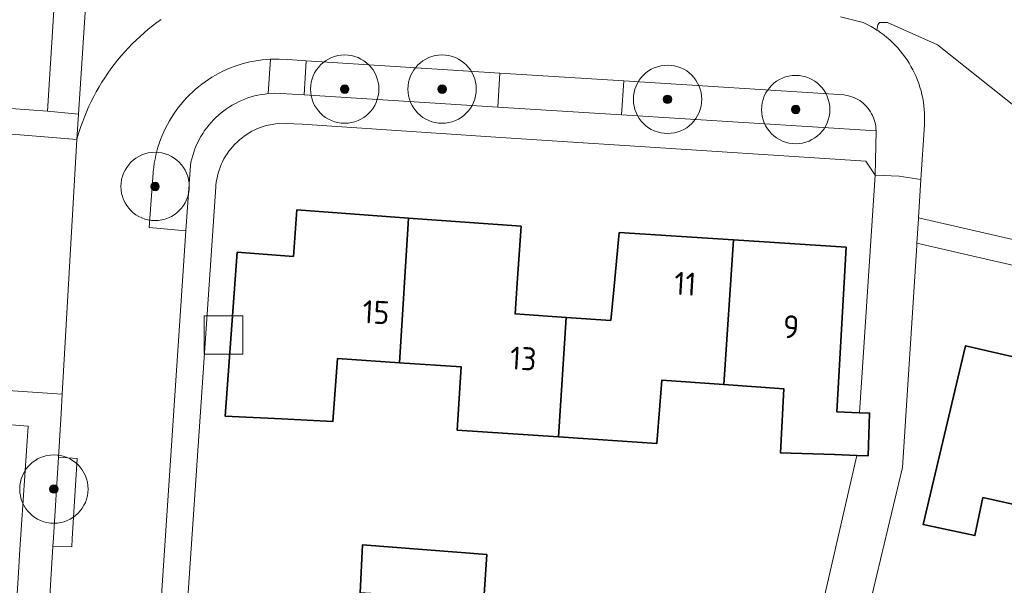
# Model space of a CAD drawing. Extents: x 154222 to 160093, y 456746 to 462495.
# Tile 70 of 254: x 157834 to 157892, y 460802 to 460835. Entities that reach past the tile are written whole.
import ezdxf
from ezdxf.enums import TextEntityAlignment as Align

# ---------------------------------------------------------------- set-up
doc = ezdxf.new("R2010")
doc.units = 0
doc.header["$LTSCALE"] = 0.75
doc.layers.get('0').update_dxf_attribs({"linetype": 'CONTINUOUS'})
for name, color, linetype, lineweight in [('B-XX-GR-BEPLANTING_CULTUUR_BODEMBEDEKKER-GV', 252, 'CONTINUOUS', 18), ('B-XX-GR-BEPLANTING_CULTUUR_BOSPLANTSOEN-GV', 252, 'CONTINUOUS', 18), ('B-XX-GR-BOOM-S', 252, 'CONTINUOUS', 25), ('B-XX-GR-HAAG-GV', 252, 'CONTINUOUS', 13), ('B-XX-OG-BEBOUWING-GV', 6, 'CONTINUOUS', 35), ('B-XX-OG-BEBOUWING-T18', 1, 'CONTINUOUS', 18), ('B-XX-OG-TERREIN_ERF-GV', 252, 'CONTINUOUS', 18), ('B-XX-RI-GWA_RIOOLPUT-S', 252, 'CONTINUOUS', 25), ('B-XX-VH-VERHARDING_BETONSTRAATSTEEN-GV', 252, 'CONTINUOUS', 18), ('B-XX-VH-VERHARDING_STRAATBAKSTEEN-GV', 252, 'CONTINUOUS', 18), ('B-XX-VH-VERHARDING_TEGEL-GV', 252, 'CONTINUOUS', 18)]:
    doc.layers.add(name, color=color, linetype=linetype, lineweight=lineweight)
doc.styles.add('NLCS-ISO-M-T18', font='NLCS-ISO.ttf', dxfattribs={"height": 1.8})

# ---------------------------------------------------------------- blocks, each defined once
blk = doc.blocks.new('SRI-PUT_INSPECTIEPUT_RIOOLPUT-SO')
at = {"color": 0, "linetype": 'ByBlock', "lineweight": 18}
blk.add_lwpolyline([(-1.125, -1.125), (1.125, -1.125), (1.125, 1.125), (-1.125, 1.125)], close=True, dxfattribs=at)
blk = doc.blocks.new('SGR-BOOM_01-SO')
at = {"linetype": 'ByBlock', "lineweight": 18}
h = blk.add_hatch(color=0, dxfattribs=at)
h.dxf.hatch_style = 1
edge = h.paths.add_edge_path()
edge.add_arc((0, 0), 0.25, 0, 360)
at = {"color": 0, "linetype": 'ByBlock', "lineweight": 18}
for radius in [2, 0.25]:
    blk.add_circle((0, 0), radius, dxfattribs=at)

msp = doc.modelspace()

# ---------------------------------------------------------------- linework, layer by layer
at = {"layer": 'B-XX-GR-BEPLANTING_CULTUUR_BODEMBEDEKKER-GV'}
for points in [[(157848.873, 460830.503), (157848.999, 460832.519), (157848.759, 460832.503), (157848.519, 460832.479), (157848.28, 460832.447), (157848.043, 460832.407), (157847.807, 460832.359), (157847.573, 460832.304), (157847.341, 460832.241), (157847.111, 460832.17), (157846.883, 460832.091), (157846.658, 460832.005), (157846.436, 460831.911), (157846.218, 460831.811), (157846.002, 460831.703), (157845.791, 460831.587), (157845.583, 460831.465), (157845.38, 460831.336), (157845.181, 460831.201), (157844.987, 460831.059), (157844.797, 460830.91), (157844.613, 460830.755), (157844.433, 460830.595), (157844.26, 460830.428), (157844.092, 460830.256), (157843.929, 460830.078), (157843.773, 460829.895), (157843.623, 460829.707), (157843.479, 460829.513), (157843.341, 460829.316), (157843.211, 460829.113), (157843.087, 460828.907), (157842.97, 460828.697), (157842.86, 460828.482), (157842.757, 460828.265), (157842.662, 460828.044), (157842.574, 460827.819), (157842.493, 460827.593), (157842.42, 460827.363), (157842.355, 460827.131), (157842.297, 460826.898), (157842.247, 460826.662), (157842.205, 460826.425), (157842.171, 460826.187), (157842.145, 460825.947), (157842.139, 460825.875), (157841.896, 460822.673), (157844.06, 460822.477), (157844.317, 460826.322), (157844.352, 460826.499), (157844.398, 460826.696), (157844.453, 460826.89), (157844.514, 460827.082), (157844.584, 460827.272), (157844.661, 460827.459), (157844.745, 460827.642), (157844.836, 460827.823), (157844.935, 460827.999), (157845.04, 460828.171), (157845.152, 460828.339), (157845.271, 460828.503), (157845.396, 460828.661), (157845.527, 460828.815), (157845.665, 460828.963), (157845.807, 460829.106), (157845.956, 460829.242), (157846.11, 460829.373), (157846.269, 460829.498), (157846.432, 460829.616), (157846.601, 460829.728), (157846.773, 460829.833), (157846.95, 460829.931), (157847.13, 460830.022), (157847.314, 460830.106), (157847.501, 460830.182), (157847.69, 460830.251), (157847.883, 460830.313), (157848.078, 460830.366), (157848.274, 460830.412), (157848.473, 460830.45), (157848.672, 460830.481)], [(157862.441, 460831.708), (157851.097, 460832.43), (157850.972, 460830.431), (157862.316, 460829.719)], [(157882.597, 460830.426), (157869.681, 460831.248), (157869.557, 460829.265), (157884.453, 460828.33), (157884.448, 460828.46), (157884.436, 460828.59), (157884.415, 460828.719), (157884.387, 460828.846), (157884.35, 460828.971), (157884.306, 460829.094), (157884.255, 460829.214), (157884.197, 460829.33), (157884.131, 460829.443), (157884.059, 460829.551), (157883.98, 460829.655), (157883.895, 460829.754), (157883.804, 460829.847), (157883.707, 460829.935), (157883.606, 460830.016), (157883.499, 460830.091), (157883.388, 460830.16), (157883.273, 460830.222), (157883.155, 460830.276), (157883.033, 460830.323), (157882.909, 460830.362), (157882.782, 460830.394), (157882.654, 460830.418)], [(157837.69, 460809.156), (157836.592, 460809.229), (157836.301, 460804.51), (157836.27, 460804.009), (157837.385, 460803.972), (157837.402, 460804.444)]]:
    msp.add_lwpolyline(points, close=True, dxfattribs=at)
at = {"layer": 'B-XX-GR-BEPLANTING_CULTUUR_BOSPLANTSOEN-GV'}
for points in [[(157838.594, 460841.819), (157837.773, 460829.31), (157837.675, 460827.818), (157837.718, 460827.972), (157837.81, 460828.277), (157837.909, 460828.58), (157838.016, 460828.88), (157838.13, 460829.177), (157838.252, 460829.471), (157838.381, 460829.763), (157838.518, 460830.051), (157838.662, 460830.335), (157838.812, 460830.616), (157838.97, 460830.892), (157839.135, 460831.165), (157839.306, 460831.434), (157839.484, 460831.698), (157839.669, 460831.957), (157839.86, 460832.212), (157840.058, 460832.462), (157840.261, 460832.707), (157840.471, 460832.947), (157840.687, 460833.181), (157840.909, 460833.41), (157841.136, 460833.634), (157841.369, 460833.851), (157841.607, 460834.063), (157841.85, 460834.268), (157842.099, 460834.468), (157842.352, 460834.661), (157842.61, 460834.848)], [(157892.81, 460829.576), (157888.061, 460833.357), (157885.121, 460834.666), (157884.655, 460834.663), (157884.557, 460834.529), (157884.508, 460834.222), (157884.552, 460834.194), (157884.734, 460834.067), (157884.912, 460833.934), (157885.085, 460833.795), (157885.253, 460833.65), (157885.415, 460833.498), (157885.572, 460833.341), (157885.723, 460833.179), (157885.869, 460833.011), (157886.008, 460832.837), (157886.141, 460832.659), (157886.267, 460832.477), (157886.386, 460832.29), (157886.499, 460832.098), (157886.605, 460831.903), (157886.704, 460831.704), (157886.795, 460831.502), (157886.879, 460831.297), (157886.956, 460831.088), (157887.025, 460830.877), (157887.087, 460830.664), (157887.14, 460830.448), (157887.186, 460830.231), (157887.224, 460830.012), (157887.255, 460829.792), (157887.277, 460829.571), (157887.291, 460829.35), (157887.297, 460829.128), (157887.296, 460828.906), (157887.286, 460828.684), (157887.082, 460825.481), (157886.938, 460823.225), (157908.785, 460818.227)]]:
    msp.add_lwpolyline(points, dxfattribs=at)
at = {"layer": 'B-XX-GR-HAAG-GV'}
for points in [[(157848.873, 460830.503), (157848.999, 460832.519), (157848.759, 460832.503), (157848.519, 460832.479), (157848.28, 460832.447), (157848.043, 460832.407), (157847.807, 460832.359), (157847.573, 460832.304), (157847.341, 460832.241), (157847.111, 460832.17), (157846.883, 460832.091), (157846.658, 460832.005), (157846.436, 460831.911), (157846.218, 460831.811), (157846.002, 460831.703), (157845.791, 460831.587), (157845.583, 460831.465), (157845.38, 460831.336), (157845.181, 460831.201), (157844.987, 460831.059), (157844.797, 460830.91), (157844.613, 460830.755), (157844.433, 460830.595), (157844.26, 460830.428), (157844.092, 460830.256), (157843.929, 460830.078), (157843.773, 460829.895), (157843.623, 460829.707), (157843.479, 460829.513), (157843.341, 460829.316), (157843.211, 460829.113), (157843.087, 460828.907), (157842.97, 460828.697), (157842.86, 460828.482), (157842.757, 460828.265), (157842.662, 460828.044), (157842.574, 460827.819), (157842.493, 460827.593), (157842.42, 460827.363), (157842.355, 460827.131), (157842.297, 460826.898), (157842.247, 460826.662), (157842.205, 460826.425), (157842.171, 460826.187), (157842.145, 460825.947), (157842.139, 460825.875), (157841.896, 460822.673), (157844.06, 460822.477), (157844.317, 460826.322), (157844.352, 460826.499), (157844.398, 460826.696), (157844.453, 460826.89), (157844.514, 460827.082), (157844.584, 460827.272), (157844.661, 460827.459), (157844.745, 460827.642), (157844.836, 460827.823), (157844.935, 460827.999), (157845.04, 460828.171), (157845.152, 460828.339), (157845.271, 460828.503), (157845.396, 460828.661), (157845.527, 460828.815), (157845.665, 460828.963), (157845.807, 460829.106), (157845.956, 460829.242), (157846.11, 460829.373), (157846.269, 460829.498), (157846.432, 460829.616), (157846.601, 460829.728), (157846.773, 460829.833), (157846.95, 460829.931), (157847.13, 460830.022), (157847.314, 460830.106), (157847.501, 460830.182), (157847.69, 460830.251), (157847.883, 460830.313), (157848.078, 460830.366), (157848.274, 460830.412), (157848.473, 460830.45), (157848.672, 460830.481)], [(157862.441, 460831.708), (157851.097, 460832.43), (157850.972, 460830.431), (157862.316, 460829.719)], [(157882.597, 460830.426), (157869.681, 460831.248), (157869.557, 460829.265), (157884.453, 460828.33), (157884.448, 460828.46), (157884.436, 460828.59), (157884.415, 460828.719), (157884.387, 460828.846), (157884.35, 460828.971), (157884.306, 460829.094), (157884.255, 460829.214), (157884.197, 460829.33), (157884.131, 460829.443), (157884.059, 460829.551), (157883.98, 460829.655), (157883.895, 460829.754), (157883.804, 460829.847), (157883.707, 460829.935), (157883.606, 460830.016), (157883.499, 460830.091), (157883.388, 460830.16), (157883.273, 460830.222), (157883.155, 460830.276), (157883.033, 460830.323), (157882.909, 460830.362), (157882.782, 460830.394), (157882.654, 460830.418)], [(157837.69, 460809.156), (157836.592, 460809.229), (157836.301, 460804.51), (157836.27, 460804.009), (157837.385, 460803.972), (157837.402, 460804.444)]]:
    msp.add_lwpolyline(points, close=True, dxfattribs=at)
at = {"layer": 'B-XX-OG-BEBOUWING-GV'}
for points in [[(157857.088, 460823.224), (157850.549, 460823.694), (157850.35, 460820.976), (157847.059, 460821.218), (157846.354, 460811.624), (157849.65, 460811.462), (157852.649, 460811.315), (157852.93, 460815.01), (157856.568, 460814.756)], [(157863.681, 460822.751), (157857.088, 460823.224), (157856.568, 460814.756), (157860.171, 460814.505), (157859.94, 460810.808), (157865.867, 460810.417), (157866.323, 460817.407), (157863.329, 460817.607), (157863.452, 460819.403)], [(157876.105, 460821.942), (157869.425, 460822.37), (157869.098, 460819.025), (157868.923, 460817.233), (157866.323, 460817.407), (157865.867, 460810.417), (157871.627, 460810.036), (157871.908, 460813.73), (157875.54, 460813.476)], [(157882.712, 460821.519), (157876.105, 460821.942), (157875.54, 460813.476), (157879.049, 460813.23), (157878.866, 460809.481), (157882.017, 460809.377), (157883.337, 460809.334), (157883.997, 460809.312), (157884.08, 460811.812), (157883.477, 460811.832), (157882.16, 460811.875)], [(157896.376, 460814.205), (157889.686, 460815.736), (157887.219, 460805.283), (157890.244, 460804.634), (157890.705, 460806.866), (157894.125, 460806.097), (157894.24, 460806.071), (157895.895, 460813.218), (157896.125, 460813.165)], [(157861.67, 460803.527), (157854.387, 460804.091), (157854.249, 460801.287), (157861.493, 460800.832), (157861.516, 460801.185)]]:
    msp.add_lwpolyline(points, close=True, dxfattribs=at)
at = {"layer": 'B-XX-OG-TERREIN_ERF-GV'}
for points in [[(157830.566, 460829.87), (157835.95, 460829.47), (157838.661, 460872.579), (157838.829, 460874.766), (157839.008, 460877.109)], [(157882.371, 460834.989), (157883.692, 460834.672), (157883.78, 460834.631), (157883.978, 460834.532), (157884.174, 460834.426), (157884.365, 460834.313), (157884.508, 460834.222), (157884.557, 460834.529), (157884.655, 460834.663), (157885.121, 460834.666), (157888.061, 460833.357), (157892.81, 460829.576)], [(157881.171, 460799.908), (157883.337, 460809.334), (157882.017, 460809.377), (157878.866, 460809.481), (157879.049, 460813.23), (157875.54, 460813.476), (157871.908, 460813.73), (157871.627, 460810.036), (157865.867, 460810.417), (157859.94, 460810.808), (157860.171, 460814.505), (157856.568, 460814.756), (157852.93, 460815.01), (157852.649, 460811.315), (157849.65, 460811.462), (157846.354, 460811.624), (157847.059, 460821.218), (157850.35, 460820.976), (157850.549, 460823.694), (157857.088, 460823.224), (157863.681, 460822.751), (157863.452, 460819.403), (157863.329, 460817.607), (157866.323, 460817.407), (157868.923, 460817.233), (157869.098, 460819.025), (157869.425, 460822.37), (157876.105, 460821.942), (157882.712, 460821.519), (157882.16, 460811.875), (157883.477, 460811.832), (157884.409, 460825.728), (157883.852, 460826.546), (157869.446, 460827.489), (157866.992, 460827.65), (157862.206, 460827.963), (157850.864, 460828.706), (157850.365, 460828.739), (157849.555, 460828.765), (157848.756, 460828.63), (157848.584, 460828.579), (157848.414, 460828.52), (157848.247, 460828.453), (157848.083, 460828.379), (157847.923, 460828.298), (157847.766, 460828.21), (157847.614, 460828.115), (157847.466, 460828.013), (157847.322, 460827.905), (157847.184, 460827.79), (157847.051, 460827.67), (157846.923, 460827.543), (157846.801, 460827.411), (157846.685, 460827.274), (157846.575, 460827.132), (157846.472, 460826.985), (157846.375, 460826.834), (157846.285, 460826.678), (157846.202, 460826.519), (157846.126, 460826.356), (157846.058, 460826.189), (157845.997, 460826.02), (157845.944, 460825.849), (157845.898, 460825.675), (157845.86, 460825.499), (157845.83, 460825.322), (157845.808, 460825.144), (157845.8, 460825.054), (157841.872, 460767.255)], [(157918.778, 460814.388), (157886.842, 460821.752), (157886.833, 460821.619), (157886.002, 460808.624), (157883.427, 460797.862)], [(157834.325, 460803.817), (157834.821, 460811.05), (157829.087, 460811.496)], [(157854.249, 460801.287), (157854.387, 460804.091), (157861.67, 460803.527), (157861.516, 460801.185)]]:
    msp.add_lwpolyline(points, dxfattribs=at)
msp.add_lwpolyline([(157896.376, 460814.205), (157896.125, 460813.165), (157902.151, 460811.768), (157908.463, 460810.305), (157908.767, 460811.392), (157915.26, 460809.921), (157912.835, 460799.316), (157909.81, 460799.965), (157910.38, 460802.393), (157907.11, 460803.155), (157906.859, 460802.115), (157900.252, 460803.607), (157893.823, 460805.059), (157894.125, 460806.097), (157890.705, 460806.866), (157890.244, 460804.634), (157887.219, 460805.283), (157889.686, 460815.736)], close=True, dxfattribs=at)
at = {"layer": 'B-XX-VH-VERHARDING_BETONSTRAATSTEEN-GV'}
msp.add_lwpolyline([(157883.427, 460797.862), (157886.002, 460808.624), (157886.833, 460821.619), (157886.842, 460821.752), (157886.935, 460823.182), (157886.938, 460823.225), (157887.082, 460825.481), (157885.811, 460825.675), (157884.409, 460825.728), (157883.477, 460811.832), (157884.08, 460811.812), (157883.997, 460809.312), (157883.337, 460809.334), (157881.171, 460799.908)], dxfattribs=at)
at = {"layer": 'B-XX-VH-VERHARDING_STRAATBAKSTEEN-GV'}
for points in [[(157842.61, 460834.848), (157842.352, 460834.661), (157842.099, 460834.468), (157841.85, 460834.268), (157841.607, 460834.063), (157841.369, 460833.851), (157841.136, 460833.634), (157840.909, 460833.41), (157840.687, 460833.181), (157840.471, 460832.947), (157840.261, 460832.707), (157840.058, 460832.462), (157839.86, 460832.212), (157839.669, 460831.957), (157839.484, 460831.698), (157839.306, 460831.434), (157839.135, 460831.165), (157838.97, 460830.892), (157838.812, 460830.616), (157838.662, 460830.335), (157838.518, 460830.051), (157838.381, 460829.763), (157838.252, 460829.471), (157838.13, 460829.177), (157838.016, 460828.88), (157837.909, 460828.58), (157837.81, 460828.277), (157837.718, 460827.972), (157837.675, 460827.818), (157836.818, 460812.906), (157836.749, 460811.779), (157836.592, 460809.229), (157837.69, 460809.156), (157837.402, 460804.444), (157837.385, 460803.972), (157836.27, 460804.009), (157835.894, 460797.902)], [(157840.854, 460774.552), (157844.06, 460822.477), (157841.896, 460822.673), (157842.139, 460825.875), (157842.145, 460825.947), (157842.171, 460826.187), (157842.205, 460826.425), (157842.247, 460826.662), (157842.297, 460826.898), (157842.355, 460827.131), (157842.42, 460827.363), (157842.493, 460827.593), (157842.574, 460827.819), (157842.662, 460828.044), (157842.757, 460828.265), (157842.86, 460828.482), (157842.97, 460828.697), (157843.087, 460828.907), (157843.211, 460829.113), (157843.341, 460829.316), (157843.479, 460829.513), (157843.623, 460829.707), (157843.773, 460829.895), (157843.929, 460830.078), (157844.092, 460830.256), (157844.26, 460830.428), (157844.433, 460830.595), (157844.613, 460830.755), (157844.797, 460830.91), (157844.987, 460831.059), (157845.181, 460831.201), (157845.38, 460831.336), (157845.583, 460831.465), (157845.791, 460831.587), (157846.002, 460831.703), (157846.218, 460831.811), (157846.436, 460831.911), (157846.658, 460832.005), (157846.883, 460832.091), (157847.111, 460832.17), (157847.341, 460832.241), (157847.573, 460832.304), (157847.807, 460832.359), (157848.043, 460832.407), (157848.28, 460832.447), (157848.519, 460832.479), (157848.759, 460832.503), (157848.999, 460832.519), (157849.513, 460832.527), (157850.026, 460832.498), (157851.097, 460832.43), (157862.441, 460831.708), (157869.681, 460831.248), (157882.597, 460830.426), (157882.654, 460830.418), (157882.782, 460830.394), (157882.909, 460830.362), (157883.033, 460830.323), (157883.155, 460830.276), (157883.273, 460830.222), (157883.388, 460830.16), (157883.499, 460830.091), (157883.606, 460830.016), (157883.707, 460829.935), (157883.804, 460829.847), (157883.895, 460829.754), (157883.98, 460829.655), (157884.059, 460829.551), (157884.131, 460829.443), (157884.197, 460829.33), (157884.255, 460829.214), (157884.306, 460829.094), (157884.35, 460828.971), (157884.387, 460828.846), (157884.415, 460828.719), (157884.436, 460828.59), (157884.448, 460828.46), (157884.453, 460828.33), (157884.409, 460825.728), (157885.811, 460825.675), (157887.082, 460825.481), (157887.286, 460828.684), (157887.296, 460828.906), (157887.297, 460829.128), (157887.291, 460829.35), (157887.277, 460829.571), (157887.255, 460829.792), (157887.224, 460830.012), (157887.186, 460830.231), (157887.14, 460830.448), (157887.087, 460830.664), (157887.025, 460830.877), (157886.956, 460831.088), (157886.879, 460831.297), (157886.795, 460831.502), (157886.704, 460831.704), (157886.605, 460831.903), (157886.499, 460832.098), (157886.386, 460832.29), (157886.267, 460832.477), (157886.141, 460832.659), (157886.008, 460832.837), (157885.869, 460833.011), (157885.723, 460833.179), (157885.572, 460833.341), (157885.415, 460833.498), (157885.253, 460833.65), (157885.085, 460833.795), (157884.912, 460833.934), (157884.734, 460834.067), (157884.552, 460834.194), (157884.508, 460834.222), (157884.365, 460834.313), (157884.174, 460834.426), (157883.978, 460834.532), (157883.78, 460834.631), (157883.692, 460834.672), (157882.371, 460834.989)]]:
    msp.add_lwpolyline(points, dxfattribs=at)
msp.add_lwpolyline([(157837.675, 460827.818), (157832.428, 460828.253), (157831.314, 460813.293), (157836.818, 460812.906)], close=True, dxfattribs=at)
at = {"layer": 'B-XX-VH-VERHARDING_TEGEL-GV'}
for points in [[(157841.748, 460886.812), (157840.014, 460887.198), (157839.693, 460886.037), (157839.432, 460882.634), (157839.259, 460880.382), (157839.008, 460877.109), (157838.829, 460874.766), (157838.661, 460872.579), (157835.95, 460829.47), (157837.773, 460829.31), (157838.594, 460841.819), (157840.51, 460871.012), (157840.901, 460876.968), (157841.103, 460878.589), (157841.436, 460884.081), (157841.559, 460886.105)], [(157850.026, 460832.498), (157849.513, 460832.527), (157848.999, 460832.519), (157848.873, 460830.503), (157849.238, 460830.523), (157849.604, 460830.516), (157850.972, 460830.431), (157851.097, 460832.43)], [(157869.681, 460831.248), (157862.441, 460831.708), (157862.316, 460829.719), (157869.557, 460829.265)]]:
    msp.add_lwpolyline(points, close=True, dxfattribs=at)
for points in [[(157841.872, 460767.255), (157845.8, 460825.054), (157845.808, 460825.144), (157845.83, 460825.322), (157845.86, 460825.499), (157845.898, 460825.675), (157845.944, 460825.849), (157845.997, 460826.02), (157846.058, 460826.189), (157846.126, 460826.356), (157846.202, 460826.519), (157846.285, 460826.678), (157846.375, 460826.834), (157846.472, 460826.985), (157846.575, 460827.132), (157846.685, 460827.274), (157846.801, 460827.411), (157846.923, 460827.543), (157847.051, 460827.67), (157847.184, 460827.79), (157847.322, 460827.905), (157847.466, 460828.013), (157847.614, 460828.115), (157847.766, 460828.21), (157847.923, 460828.298), (157848.083, 460828.379), (157848.247, 460828.453), (157848.414, 460828.52), (157848.584, 460828.579), (157848.756, 460828.63), (157849.555, 460828.765), (157850.365, 460828.739), (157850.864, 460828.706), (157862.206, 460827.963), (157866.992, 460827.65), (157869.446, 460827.489), (157883.852, 460826.546), (157884.409, 460825.728), (157884.453, 460828.33), (157869.557, 460829.265), (157862.316, 460829.719), (157850.972, 460830.431), (157849.604, 460830.516), (157849.238, 460830.523), (157848.873, 460830.503), (157848.672, 460830.481), (157848.473, 460830.45), (157848.274, 460830.412), (157848.078, 460830.366), (157847.883, 460830.313), (157847.69, 460830.251), (157847.501, 460830.182), (157847.314, 460830.106), (157847.13, 460830.022), (157846.95, 460829.931), (157846.773, 460829.833), (157846.601, 460829.728), (157846.432, 460829.616), (157846.269, 460829.498), (157846.11, 460829.373), (157845.956, 460829.242), (157845.807, 460829.106), (157845.665, 460828.963), (157845.527, 460828.815), (157845.396, 460828.661), (157845.271, 460828.503), (157845.152, 460828.339), (157845.04, 460828.171), (157844.935, 460827.999), (157844.836, 460827.823), (157844.745, 460827.642), (157844.661, 460827.459), (157844.584, 460827.272), (157844.514, 460827.082), (157844.453, 460826.89), (157844.398, 460826.696), (157844.352, 460826.499), (157844.317, 460826.322), (157844.06, 460822.477), (157840.854, 460774.552)], [(157835.894, 460797.902), (157836.27, 460804.009), (157836.301, 460804.51), (157836.592, 460809.229), (157836.749, 460811.779), (157836.818, 460812.906), (157831.314, 460813.293), (157832.428, 460828.253), (157837.675, 460827.818), (157837.773, 460829.31), (157835.95, 460829.47), (157830.566, 460829.87), (157829.087, 460811.496), (157834.821, 460811.05), (157834.325, 460803.817), (157834.243, 460802.145), (157833.957, 460797.812)], [(157908.785, 460818.227), (157886.938, 460823.225), (157886.935, 460823.182), (157886.842, 460821.752), (157918.778, 460814.388)]]:
    msp.add_lwpolyline(points, dxfattribs=at)

# ---------------------------------------------------------------- block references
at = {"layer": 'B-XX-GR-BOOM-S'}
for p in [(157853.351, 460830.769), (157859.051, 460830.769), (157872.251, 460830.169), (157879.751, 460829.569), (157842.25, 460825.069), (157836.327, 460807.363)]:
    msp.add_blockref('SGR-BOOM_01-SO', p, dxfattribs=at)
at = {"layer": 'B-XX-RI-GWA_RIOOLPUT-S'}
msp.add_blockref('SRI-PUT_INSPECTIEPUT_RIOOLPUT-SO', (157846.255, 460816.377), dxfattribs=at)

# ---------------------------------------------------------------- texts
at = {"layer": 'B-XX-OG-BEBOUWING-T18', "style": 'NLCS-ISO-M-T18'}
for s, p in [('11', (157873.285, 460819.378)), ('15', (157855.185, 460817.711)), ('9', (157879.481, 460816.856)), ('13', (157863.806, 460815.001))]:
    msp.add_text(s, height=1.35, rotation=356.6, dxfattribs=at).set_placement(p, align=Align.MIDDLE_CENTER)

doc.saveas('drawing.dxf')
